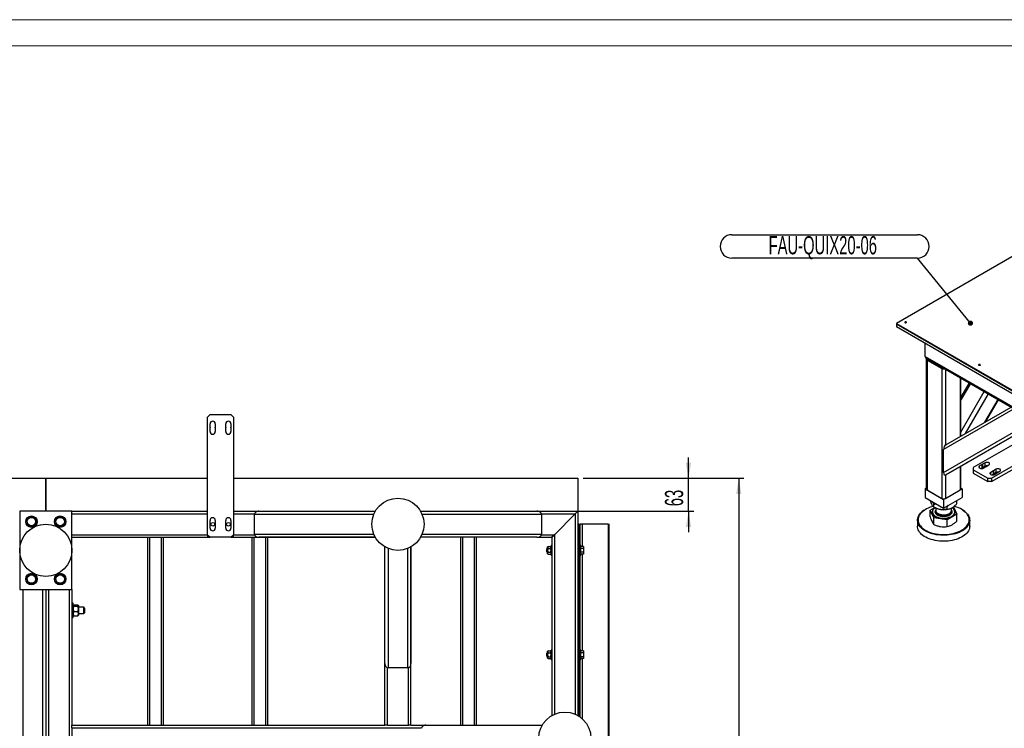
# Model space of a CAD drawing. Header units: millimetres. Extents: x 0 to 841, y 0 to 594.
# Tile 16 of 35: x 282 to 471, y 458 to 594. Entities that reach past the tile are written whole.
import ezdxf

# ---------------------------------------------------------------- set-up
doc = ezdxf.new("R2010")
doc.units = ezdxf.units.MM
doc.layers.add('COTES', color=1, linetype='Continuous')
doc.layers.add('NOTES', color=6, linetype='Continuous')
doc.layers.add('TRAIT-FORT', color=4, linetype='Continuous', lineweight=25)
doc.styles.add('SLDTEXTSTYLE5', font='TXT', dxfattribs={"width": 0.605})
doc.dimstyles.new('SLDDIMSTYLE0', dxfattribs={"dimtxt": 3.5, "dimasz": 3, "dimexe": 0, "dimexo": 0.0625, "dimgap": 0.875, "dimtad": 1, "dimlfac": 10, "dimrnd": 1e-09, "dimzin": 12, "dimdsep": 46, "dimtxsty": 'SLDTEXTSTYLE5', "dimsah": 1, "dimcen": 0.09, "dimadec": 0, "dimazin": 3, "dimtfac": 1, "dimtofl": 0, "dimtmove": 0, "dimatfit": 3, "dimfxl": 0, "dimfrac": 2, "dimtolj": 1, "dimtzin": 12, "dimarcsym": 0})
doc.dimstyles.new('SLDDIMSTYLE2', dxfattribs={"dimtxt": 0.18, "dimasz": 1, "dimexe": 0, "dimexo": 0.0625, "dimgap": 0, "dimtad": 0, "dimtih": 1, "dimtoh": 1, "dimdec": 0, "dimrnd": 1e-09, "dimzin": 0, "dimdsep": 46, "dimtxsty": 'Standard', "dimblk1": 'DOT', "dimblk2": 'DOT', "dimsah": 1, "dimcen": 0.09, "dimadec": 0, "dimazin": 0, "dimtfac": 1, "dimtdec": 0, "dimtofl": 0, "dimtmove": 0, "dimatfit": 3, "dimldrblk": 'DOT', "dimfxl": 0, "dimfrac": 2, "dimtolj": 1, "dimtzin": 0, "dimarcsym": 0})
doc.dimstyles.new('SLDDIMSTYLE4', dxfattribs={"dimtxt": 3.5, "dimasz": 3, "dimexe": 0, "dimexo": 0.0625, "dimgap": 0.875, "dimtad": 1, "dimdec": 0, "dimlfac": 10, "dimrnd": 1e-09, "dimzin": 12, "dimdsep": 46, "dimtxsty": 'SLDTEXTSTYLE5', "dimsah": 1, "dimcen": 0.09, "dimadec": 0, "dimazin": 3, "dimtfac": 1, "dimtmove": 0, "dimatfit": 0, "dimfxl": 0, "dimfrac": 2, "dimtolj": 1, "dimtzin": 12, "dimarcsym": 0})

# ---------------------------------------------------------------- blocks, each defined once
blk = doc.blocks.new('SW_NOTE_2')
at = {"layer": 'NOTES', "color": 0}
for p, q in [((-35.56, 4.5), (0, 4.5)), ((0, 0), (-35.56, 0))]:
    blk.add_line(p, q, dxfattribs=at)
for centre, start, end in [((-35.56, 2.25), 90, 270), ((0, 2.25), 270, 90)]:
    blk.add_arc(centre, 2.25, start, end, dxfattribs=at)
at = {"layer": 'NOTES', "color": 0, "insert": (-18.13, 4.23), "char_height": 3.5, "attachment_point": 2, "style": 'SLDTEXTSTYLE5'}
blk.add_mtext('FAU-QUIX20-06', dxfattribs=at)
blk = doc.blocks.new('_Dot')
at = {"color": 0, "linetype": 'ByBlock', "lineweight": -2}
blk.add_line((-0.5, 0), (-1, 0), dxfattribs=at)
at = {"color": 0, "linetype": 'ByBlock', "const_width": 0.5}
blk.add_lwpolyline([(-0.25, 0, 1), (0.25, 0, 1)], format="xyb", close=True, dxfattribs=at)
blk = doc.blocks.new('_D_15')
at = {"layer": 'COTES', "color": 1}
for p, q in [((410.35, 506.12), (410.35, 510.12)), ((390.16, 506.12), (411.35, 506.12)), ((410.35, 499.81), (410.35, 506.12)), ((382.31, 499.81), (411.35, 499.81)), ((410.35, 499.81), (410.35, 495.81))]:
    blk.add_line(p, q, dxfattribs=at)
for points in [[(410.35, 506.12), (410.85, 509.12), (409.85, 509.12)], [(410.35, 499.81), (409.85, 496.81), (410.85, 496.81)]]:
    blk.add_solid(points, dxfattribs=at)
at = {"layer": 'COTES', "color": 1, "insert": (405.83, 500.77), "char_height": 3.5, "attachment_point": 1, "rotation": 90, "style": 'SLDTEXTSTYLE5'}
blk.add_mtext('63', dxfattribs=at)
blk = doc.blocks.new('_D_16')
at = {"layer": 'COTES', "color": 1}
for p, q in [((390.16, 506.12), (420.99, 506.12)), ((419.99, 506.12), (419.99, 388.82)), ((391.66, 388.82), (420.99, 388.82))]:
    blk.add_line(p, q, dxfattribs=at)
for points in [[(419.99, 506.12), (419.49, 503.12), (420.49, 503.12)], [(419.99, 388.82), (420.49, 391.82), (419.49, 391.82)]]:
    blk.add_solid(points, dxfattribs=at)
at = {"layer": 'COTES', "color": 1, "char_height": 3.5, "attachment_point": 1, "rotation": 90, "style": 'SLDTEXTSTYLE5'}
for s, insert in [('TOLES', (415.47, 446.48)), ('1173', (415.47, 435.52))]:
    blk.add_mtext(s, dxfattribs=dict(at, insert=insert))

msp = doc.modelspace()

# ---------------------------------------------------------------- linework, layer by layer
at = {"color": 7, "linetype": 'Continuous', "lineweight": 18}
for p, q in [((841, 594), (0, 594)), ((836, 589), (5, 589))]:
    msp.add_line(p, q, dxfattribs=at)
at = {"layer": 'TRAIT-FORT', "color": 4, "linetype": 'Continuous', "lineweight": 25}
for p, q in [((495.816, 562.1455), (450.2076, 535.8163)), ((450.2076, 535.8163), (513.8472, 499.0779)), ((450.2076, 535.8163), (450.2076, 535.6938)), ((450.2076, 535.6938), (532.2319, 488.3422)), ((450.2076, 535.6938), (450.2076, 535.2039)), ((450.2076, 535.6938), (513.8472, 498.9555)), ((450.2076, 535.2039), (532.2319, 487.8523)), ((455.723, 529.4878), (455.723, 532.0199)), ((455.723, 529.4878), (623.3073, 432.7434)), ((455.9231, 528.9938), (455.9231, 504.0893)), ((455.9716, 529.1413), (623.3073, 432.5405)), ((456.0695, 528.7897), (458.8978, 527.1569)), ((456.0695, 528.7897), (456.0695, 503.8852)), ((456.2816, 528.9624), (456.2816, 528.9121)), ((456.2816, 528.9121), (459.1099, 527.2794)), ((458.8978, 527.1569), (458.8978, 502.2525)), ((459.1099, 527.3296), (459.1099, 527.2794)), ((459.6049, 527.0439), (459.6049, 512.5055)), ((462.4332, 525.4111), (462.4332, 514.1505)), ((462.5796, 514.2351), (462.5796, 525.3266)), ((464.1556, 524.4168), (462.5796, 521.6872)), ((464.3752, 524.29), (462.5796, 521.18)), ((462.5796, 514.9911), (467.0551, 522.7429)), ((467.7794, 522.3248), (463.3735, 514.6935)), ((467.1741, 516.8883), (469.6796, 521.2279)), ((467.3648, 516.9984), (469.7749, 521.1728)), ((472.5361, 519.2919), (459.2584, 511.6244)), ((459.6827, 512.5621), (472.1847, 519.7817)), ((318.6578, 518.3183), (318.1578, 517.8183)), ((318.1578, 495.3183), (318.1578, 517.8183)), ((318.6578, 518.3183), (322.6578, 518.3183)), ((323.1578, 517.8183), (322.6578, 518.3183)), ((323.1578, 517.8183), (323.1578, 495.3183)), ((318.6583, 515.8407), (318.6583, 516.5683)), ((318.6583, 515.0683), (318.6583, 515.7959)), ((319.6573, 516.5683), (319.6573, 515.8407)), ((319.6573, 515.7959), (319.6573, 515.0683)), ((321.6583, 515.8407), (321.6583, 516.5683)), ((321.6583, 515.0683), (321.6583, 515.7959)), ((322.6573, 516.5683), (322.6573, 515.8407)), ((322.6573, 515.7959), (322.6573, 515.0683)), ((459.2584, 507.2363), (476.3361, 517.0982)), ((477.1847, 516.8953), (459.6827, 506.7883)), ((462.3626, 508.3354), (477.1851, 516.895)), ((477.6433, 515.527), (464.9154, 508.1793)), ((468.4509, 506.1383), (482.1346, 514.0377)), ((468.4509, 505.4851), (482.7004, 513.7111)), ((459.2584, 507.2363), (459.2584, 511.6244)), ((459.6827, 506.7883), (462.3626, 508.3354)), ((462.4332, 508.3762), (462.4332, 503.8852)), ((462.5796, 504.0893), (462.5796, 508.4607)), ((464.9154, 508.1793), (464.9154, 507.7711)), ((464.9154, 507.7711), (467.7438, 506.1383)), ((464.9154, 507.7711), (464.9154, 507.1179)), ((466.6677, 508.7823), (466.1532, 508.4853)), ((466.1532, 508.0775), (466.1532, 508.4853)), ((466.6677, 508.1291), (466.4369, 507.9958)), ((466.6677, 508.1291), (466.6677, 508.7823)), ((467.2139, 509.0976), (466.6993, 508.8006)), ((466.6993, 508.8006), (466.6993, 508.1473)), ((467.2139, 508.4444), (466.6993, 508.1473)), ((466.8596, 508.0775), (467.3741, 508.3745)), ((467.2139, 508.4444), (467.2139, 509.0976)), ((467.4057, 508.3928), (467.9203, 508.6898)), ((469.3352, 507.873), (468.8207, 507.5759)), ((469.3352, 507.2197), (469.3352, 507.873)), ((228.6579, 506.1183), (287.1578, 506.1183)), ((287.1578, 506.1183), (287.1578, 499.8183)), ((287.1578, 506.1183), (287.1579, 506.1183)), ((287.1579, 506.1183), (318.1578, 506.1183)), ((287.1579, 499.8183), (287.1579, 506.1183)), ((323.1578, 506.1183), (389.1578, 506.1183)), ((389.1578, 506.1183), (389.1578, 499.8183)), ((459.6049, 506.7552), (459.6049, 502.2525)), ((464.9154, 507.1179), (467.7438, 505.4851)), ((467.7438, 506.1383), (468.4509, 506.1383)), ((467.7438, 505.4851), (467.7438, 506.1383)), ((468.789, 507.5577), (468.2745, 507.2607)), ((468.2745, 506.8529), (468.2745, 507.2607)), ((468.4509, 506.1383), (468.4509, 505.4851)), ((468.789, 506.9045), (468.5582, 506.7712)), ((468.789, 506.9045), (468.789, 507.5577)), ((468.8207, 507.5759), (468.8207, 506.9227)), ((469.3352, 507.2197), (468.8207, 506.9227)), ((468.9809, 506.8529), (469.4954, 507.1499)), ((469.5271, 507.1681), (470.0416, 507.4652)), ((455.9231, 504.2089), (455.7158, 504.0893)), ((455.7158, 504.0893), (455.7158, 502.4562)), ((455.7158, 504.0893), (459.2513, 502.0483)), ((459.2513, 502.0483), (462.7869, 504.0893)), ((462.7869, 504.0893), (462.5796, 504.2089)), ((462.7869, 504.0893), (462.7869, 502.4562)), ((468.4509, 505.4851), (467.7438, 505.4851)), ((455.7158, 502.4562), (459.2513, 500.4152)), ((456.0695, 503.8852), (458.8978, 502.2525)), ((459.2513, 500.4152), (462.7869, 502.4562)), ((459.2513, 502.0483), (459.2513, 500.4152)), ((459.6049, 502.2525), (462.4332, 503.8852)), ((455.786, 500.1692), (455.7152, 500.1284)), ((456.686, 500.0278), (457.5404, 500.521)), ((457.3733, 500.6175), (457.6247, 500.4723)), ((457.3734, 500.6175), (457.3734, 501.0816)), ((457.7513, 500.4045), (457.7513, 499.9821)), ((459.9387, 500.6847), (459.8211, 500.7441)), ((459.9387, 500.6847), (460.2051, 500.9658)), ((459.9387, 500.2206), (459.9387, 500.6847)), ((460.7513, 499.9821), (460.7513, 500.4045)), ((461.1543, 500.6611), (461.8167, 499.2342)), ((461.8167, 501.7689), (461.7855, 501.8781)), ((461.8167, 501.3048), (461.8167, 501.7689)), ((462.7874, 500.1284), (462.7167, 500.1692)), ((282.1578, 499.8183), (282.1578, 484.8183)), ((292.1578, 499.8183), (282.1578, 499.8183)), ((292.1578, 492.35), (292.1578, 499.8183)), ((292.1578, 499.8183), (318.1578, 499.8183)), ((292.1578, 499.3183), (318.1578, 499.3183)), ((323.1578, 499.8183), (350.3275, 499.8183)), ((323.1578, 499.3183), (327.1722, 499.3183)), ((327.1578, 495.4185), (327.1578, 499.2085)), ((350.0287, 499.2085), (327.1578, 499.2085)), ((328.0064, 499.8085), (350.3219, 499.8085)), ((358.9879, 499.8183), (389.1578, 499.8183)), ((358.9937, 499.8083), (381.3091, 499.8083)), ((382.1576, 499.2083), (359.2868, 499.2083)), ((382.1433, 499.3183), (388.6578, 499.3183)), ((382.1576, 499.2083), (382.1576, 495.4183)), ((384.6578, 495.3183), (388.6578, 499.3183)), ((388.6578, 499.3183), (389.1578, 499.8183)), ((389.1578, 499.8183), (388.6578, 499.3183)), ((388.6578, 499.3183), (388.6578, 460.901)), ((389.1578, 499.8183), (389.1578, 497.3183)), ((457.3734, 498.5469), (456.686, 500.0278)), ((456.686, 498.7339), (456.686, 500.0278)), ((457.1163, 499.6963), (457.1163, 499.6881)), ((459.9387, 498.1501), (457.3734, 498.5469)), ((457.3734, 497.253), (457.3734, 498.5469)), ((457.7059, 499.9354), (457.7513, 500.0066)), ((457.7513, 499.8274), (457.7513, 499.778)), ((461.8167, 499.2342), (459.9387, 498.1501)), ((460.7499, 499.7402), (460.7513, 499.778)), ((460.7513, 499.778), (460.7513, 499.8274)), ((461.3863, 499.6881), (461.3863, 499.6963)), ((461.8167, 497.9403), (461.8167, 499.2342)), ((318.6583, 497.3407), (318.6583, 498.0683)), ((318.6583, 496.5683), (318.6583, 497.2959)), ((319.6573, 498.0683), (319.6573, 497.3407)), ((319.6573, 497.2959), (319.6573, 496.5683)), ((321.6583, 497.3407), (321.6583, 498.0683)), ((321.6583, 496.5683), (321.6583, 497.2959)), ((322.6573, 498.0683), (322.6573, 497.3407)), ((322.6573, 497.2959), (322.6573, 496.5683)), ((389.3578, 497.3183), (389.1578, 497.3183)), ((389.1578, 497.3183), (389.1578, 460.6486)), ((389.3578, 497.3183), (389.5578, 497.3183)), ((389.3578, 497.3183), (389.3578, 460.5268)), ((389.5578, 460.3916), (389.5578, 497.3183)), ((389.9578, 497.3183), (389.5578, 497.3183)), ((394.9578, 497.3183), (389.9578, 497.3183)), ((389.9578, 497.3183), (389.9578, 493.0689)), ((394.9578, 497.3183), (394.9578, 427.3183)), ((394.9578, 497.3183), (395.1578, 497.3183)), ((395.1578, 427.3183), (395.1578, 497.3183)), ((454.2513, 498.0877), (454.2513, 496.9446)), ((459.9387, 496.8562), (459.9387, 498.1501)), ((464.2513, 496.9446), (464.2513, 498.0877)), ((292.1578, 495.3183), (318.1578, 495.3183)), ((292.1578, 494.8183), (318.1578, 494.8183)), ((306.6578, 494.8183), (306.6578, 458.8183)), ((307.0578, 494.8183), (307.0578, 458.8183)), ((309.2578, 494.8183), (309.2578, 458.8183)), ((309.6578, 494.8183), (309.6578, 458.8183)), ((318.1578, 495.3183), (318.6578, 494.8183)), ((318.1578, 495.3183), (318.1578, 494.8183)), ((318.1578, 494.8183), (318.6578, 494.8183)), ((322.6578, 494.8183), (318.6578, 494.8183)), ((322.6578, 494.8183), (323.1578, 495.3183)), ((322.6578, 494.8183), (323.1578, 494.8183)), ((323.1578, 494.8183), (323.1578, 495.3183)), ((323.1578, 495.3183), (327.1697, 495.3183)), ((323.1578, 494.8183), (350.3277, 494.8183)), ((326.6578, 494.8183), (326.6578, 458.8183)), ((327.0578, 494.8183), (327.0578, 458.8183)), ((327.1578, 495.4185), (350.0328, 495.4185)), ((350.3275, 494.8185), (328.0064, 494.8185)), ((329.2578, 494.8183), (329.2578, 458.8183)), ((329.6578, 494.8183), (329.6578, 458.8183)), ((381.3091, 494.8183), (358.9878, 494.8183)), ((359.2826, 495.4183), (382.1576, 495.4183)), ((366.6578, 494.8183), (366.6578, 458.8183)), ((367.0578, 494.8183), (367.0578, 458.8183)), ((369.2578, 494.8183), (369.2578, 458.8183)), ((369.6578, 494.8183), (369.6578, 458.8183)), ((381.3091, 494.8183), (384.1578, 494.8183)), ((382.1458, 495.3183), (384.6578, 495.3183)), ((384.1578, 494.8183), (384.6578, 495.3183)), ((384.6578, 495.3183), (384.1578, 494.8183)), ((384.1578, 494.8183), (384.1578, 460.6485)), ((384.6578, 495.3183), (384.6578, 460.9009)), ((352.1578, 470.667), (352.1578, 492.9882)), ((352.7578, 492.6934), (352.7578, 469.8185)), ((356.5478, 469.8185), (356.5478, 492.6894)), ((357.1478, 492.9826), (357.1478, 470.667)), ((357.1578, 458.8183), (357.1578, 492.9883)), ((383.3078, 492.7183), (383.2078, 492.6183)), ((383.2078, 492.0183), (383.2078, 492.6183)), ((383.3578, 492.7183), (383.3078, 492.7183)), ((383.3078, 492.7183), (383.3078, 491.9183)), ((383.4584, 493.0689), (383.3578, 492.9683)), ((383.3578, 492.8812), (383.3578, 492.9683)), ((383.3578, 492.3183), (383.3578, 492.8812)), ((383.4584, 493.0689), (383.9073, 493.0689)), ((383.4584, 492.6936), (383.9073, 492.6936)), ((384.0078, 492.9683), (383.9073, 493.0689)), ((384.1578, 493.2183), (384.0078, 493.2183)), ((384.0078, 491.4183), (384.0078, 493.2183)), ((389.7078, 493.2183), (389.5578, 493.2183)), ((389.7078, 491.4183), (389.7078, 493.2183)), ((390.2078, 493.0689), (389.7078, 493.0689)), ((390.2078, 492.6936), (389.7078, 492.6936)), ((390.2078, 493.0689), (390.2078, 492.6936)), ((390.2078, 492.6936), (390.2078, 491.943)), ((292.1578, 484.8183), (292.1578, 492.2868)), ((383.2078, 492.0183), (383.3078, 491.9183)), ((383.3078, 491.9183), (383.3578, 491.9183)), ((383.3578, 491.7554), (383.3578, 492.3183)), ((383.3578, 491.6683), (383.3578, 491.7554)), ((383.3578, 491.6683), (383.4584, 491.5677)), ((383.4584, 491.943), (383.9073, 491.943)), ((383.4584, 491.5677), (383.9073, 491.5677)), ((383.9073, 491.5677), (384.0078, 491.6683)), ((384.0078, 491.4183), (384.1578, 491.4183)), ((389.5578, 491.4183), (389.7078, 491.4183)), ((390.2078, 491.943), (389.7078, 491.943)), ((390.2078, 491.5677), (389.7078, 491.5677)), ((389.9578, 491.5677), (389.9578, 473.0689)), ((390.2078, 491.943), (390.2078, 491.5677)), ((282.1578, 484.8183), (292.1578, 484.8183)), ((282.7578, 484.8183), (282.7578, 406.8183)), ((286.5578, 484.8183), (286.5578, 406.8183)), ((287.1578, 484.8183), (287.1578, 406.8183)), ((287.6578, 484.8183), (287.6578, 406.8183)), ((291.6578, 484.8183), (291.6578, 406.8183)), ((292.1578, 484.8183), (292.1578, 458.8183)), ((292.4078, 482.1683), (292.1578, 482.1683)), ((292.4078, 479.4683), (292.4078, 482.1683)), ((292.4314, 481.7919), (292.4078, 481.7683)), ((292.5548, 481.8578), (293.2609, 481.8578)), ((292.5548, 481.6416), (293.2609, 481.6416)), ((293.4078, 481.7683), (293.385, 481.7912)), ((293.4078, 481.7683), (293.4078, 481.7497)), ((293.4078, 481.7497), (293.4078, 481.1219)), ((294.4578, 481.4183), (293.4078, 481.4183)), ((294.6078, 481.2683), (294.4578, 481.4183)), ((294.4578, 480.2183), (294.4578, 481.4183)), ((294.6078, 481.2683), (294.6078, 480.3683)), ((292.1578, 479.4683), (292.4078, 479.4683)), ((292.4078, 479.8683), (292.4314, 479.8447)), ((292.5548, 480.6021), (293.2609, 480.6021)), ((292.5548, 479.7788), (293.2609, 479.7788)), ((293.385, 479.8454), (293.4078, 479.8683)), ((293.4078, 481.1219), (293.4078, 480.1905)), ((293.4078, 480.2183), (294.4578, 480.2183)), ((293.4078, 480.1905), (293.4078, 479.8683)), ((294.4578, 480.2183), (294.6078, 480.3683)), ((383.3078, 472.7183), (383.2078, 472.6183)), ((383.2078, 472.0183), (383.2078, 472.6183)), ((383.2078, 472.0183), (383.3078, 471.9183)), ((383.3578, 472.7183), (383.3078, 472.7183)), ((383.3078, 472.7183), (383.3078, 471.9183)), ((383.3078, 471.9183), (383.3578, 471.9183)), ((383.4584, 473.0689), (383.3578, 472.9683)), ((383.3578, 472.8812), (383.3578, 472.9683)), ((383.3578, 472.3183), (383.3578, 472.8812)), ((383.3578, 471.7554), (383.3578, 472.3183)), ((383.4584, 473.0689), (383.9073, 473.0689)), ((383.4584, 472.6936), (383.9073, 472.6936)), ((383.4584, 471.943), (383.9073, 471.943)), ((384.0078, 472.9683), (383.9073, 473.0689)), ((384.1578, 473.2183), (384.0078, 473.2183)), ((384.0078, 471.4183), (384.0078, 473.2183)), ((389.7078, 473.2183), (389.5578, 473.2183)), ((389.7078, 471.4183), (389.7078, 473.2183)), ((390.2078, 473.0689), (389.7078, 473.0689)), ((390.2078, 472.6936), (389.7078, 472.6936)), ((390.2078, 471.943), (389.7078, 471.943)), ((390.2078, 473.0689), (390.2078, 472.6936)), ((390.2078, 472.6936), (390.2078, 471.943)), ((390.2078, 471.943), (390.2078, 471.5677)), ((352.1578, 458.8183), (352.1578, 470.667)), ((383.3578, 471.6683), (383.3578, 471.7554)), ((383.3578, 471.6683), (383.4584, 471.5677)), ((383.4584, 471.5677), (383.9073, 471.5677)), ((383.9073, 471.5677), (384.0078, 471.6683)), ((384.0078, 471.4183), (384.1578, 471.4183)), ((389.5578, 471.4183), (389.7078, 471.4183)), ((390.2078, 471.5677), (389.7078, 471.5677)), ((389.9578, 471.5677), (389.9578, 460.0748)), ((352.6578, 458.8183), (352.6578, 469.8304)), ((356.5478, 469.8185), (352.7578, 469.8185)), ((356.6578, 458.8183), (356.6578, 469.8329)), ((292.1578, 458.8183), (352.1578, 458.8183)), ((292.1578, 458.3183), (292.1578, 458.8183)), ((352.6578, 458.8183), (352.1578, 458.8183)), ((352.6578, 458.8183), (356.6578, 458.8183)), ((357.1578, 458.8183), (356.6578, 458.8183)), ((357.1578, 458.8183), (360.0066, 458.8183)), ((360.0066, 458.8183), (382.3277, 458.8183)), ((292.1578, 458.3183), (292.1578, 454.3183)), ((292.1578, 458.3183), (359.1699, 458.3183))]:
    msp.add_line(p, q, dxfattribs=at)
at = {"layer": 'TRAIT-FORT', "color": 4, "linetype": 'Continuous', "lineweight": 25, "flags": 128}
for points in [[(451.8622, 535.9551), (451.9141, 535.9351), (451.9754, 535.928), (452.0366, 535.9351), (452.0885, 535.9551), (452.1232, 535.9851), (452.1354, 536.0204), (452.1232, 536.0558), (452.0885, 536.0857), (452.0366, 536.1057), (451.9754, 536.1128), (451.9141, 536.1057), (451.8622, 536.0857), (451.8275, 536.0558), (451.8154, 536.0204), (451.8275, 535.9851), (451.8622, 535.9551)], [(451.8154, 535.8979), (451.8275, 535.9333), (451.8622, 535.9632), (451.9141, 535.9833), (451.9754, 535.9903), (452.0366, 535.9833), (452.0885, 535.9632)], [(452.0885, 535.9632), (452.1232, 535.9333), (452.1354, 535.8979)], [(455.9854, 529.1334), (455.9611, 529.1042), (455.9327, 529.0501), (455.9231, 528.9938), (455.9327, 528.9375), (455.9611, 528.8833), (456.0073, 528.8334), (456.0695, 528.7897)], [(466.0044, 527.791), (466.0563, 527.771), (466.1175, 527.764), (466.1787, 527.771), (466.2306, 527.791), (466.2653, 527.821), (466.2775, 527.8563), (466.2653, 527.8917), (466.2306, 527.9216), (466.1787, 527.9417), (466.1175, 527.9487), (466.0563, 527.9417), (466.0044, 527.9216), (465.9697, 527.8917), (465.9575, 527.8563), (465.9697, 527.821), (466.0044, 527.791)], [(465.9575, 527.7338), (465.9697, 527.7692), (466.0044, 527.7992), (466.0563, 527.8192), (466.1175, 527.8262), (466.1787, 527.8192), (466.2306, 527.7992)], [(466.2306, 527.7992), (466.2653, 527.7692), (466.2775, 527.7338)], [(466.1532, 508.4853), (466.068, 508.4196), (466.0183, 508.3427), (466.0082, 508.2608), (466.0384, 508.1806), (466.1065, 508.1086), (466.2071, 508.0505), (466.3318, 508.0112), (466.4708, 507.9938), (466.6126, 507.9996), (466.7458, 508.0283), (466.8596, 508.0775)], [(467.9203, 508.6898), (468.0055, 508.7555), (468.0551, 508.8324), (468.0653, 508.9143), (468.0351, 508.9945), (467.9669, 509.0665), (467.8664, 509.1245), (467.7416, 509.1639), (467.6027, 509.1813), (467.4609, 509.1755), (467.3277, 509.1468), (467.2139, 509.0976)], [(470.0416, 507.4652), (470.1268, 507.5309), (470.1765, 507.6078), (470.1866, 507.6896), (470.1564, 507.7698), (470.0882, 507.8419), (469.9877, 507.8999), (469.8629, 507.9392), (469.724, 507.9567), (469.5822, 507.9508), (469.449, 507.9222), (469.3352, 507.873)], [(468.2745, 507.2607), (468.1893, 507.195), (468.1396, 507.1181), (468.1295, 507.0362), (468.1597, 506.956), (468.2278, 506.884), (468.3284, 506.8259), (468.4532, 506.7866), (468.5921, 506.7691), (468.7339, 506.775), (468.8671, 506.8037), (468.9809, 506.8529)], [(457.2286, 500.7458), (457.0144, 500.6861), (456.6527, 500.5675), (456.3098, 500.4317), (455.9881, 500.2795), (455.6898, 500.1122), (455.4173, 499.9308), (455.1723, 499.7367), (454.9568, 499.5314), (454.7721, 499.3162), (454.6198, 499.0928), (454.5008, 498.8627), (454.4161, 498.6277), (454.3662, 498.3893), (454.3515, 498.1493), (454.3721, 497.9095), (454.4278, 497.6716), (454.5183, 497.4372), (454.6429, 497.2081), (454.8007, 496.986), (454.9906, 496.7724), (455.2112, 496.5688), (455.4609, 496.3768), (455.7379, 496.1977), (456.0402, 496.0328), (456.3656, 495.8832), (456.7119, 495.7502), (457.0764, 495.6346), (457.4566, 495.5372), (457.8497, 495.4589), (458.253, 495.4), (458.6634, 495.3611)], [(457.6099, 500.4809), (457.4496, 500.3648), (457.3019, 500.2258), (457.1861, 500.077), (457.1043, 499.9209), (457.0577, 499.76), (457.0471, 499.597), (457.0728, 499.4345), (457.1342, 499.2753), (457.2303, 499.1219), (457.3597, 498.9769), (457.5201, 498.8427), (457.7089, 498.7213), (457.9231, 498.6149), (458.1591, 498.5252), (458.413, 498.4537), (458.6806, 498.4014)], [(457.6071, 500.4825), (457.5893, 500.4699), (457.4315, 500.3408), (457.3037, 500.2012), (457.2079, 500.0533), (457.1456, 499.8995), (457.1178, 499.7424), (457.1251, 499.5845), (457.1674, 499.4285), (457.2438, 499.2768), (457.3532, 499.1321), (457.4938, 498.9966), (457.6632, 498.8726), (457.8587, 498.7621), (458.0771, 498.667), (458.3147, 498.5887), (458.5678, 498.5287), (458.832, 498.4878), (459.1032, 498.4668), (459.3767, 498.4659), (459.6483, 498.4853), (459.9133, 498.5245), (460.1674, 498.583), (460.4065, 498.6598), (460.6266, 498.7536), (460.8241, 498.8628), (460.9959, 498.9858), (461.1389, 499.1204), (461.251, 499.2645), (461.3302, 499.4156), (461.3753, 499.5714), (461.3856, 499.7292), (461.3608, 499.8865), (461.3013, 500.0407), (461.2082, 500.1892), (461.083, 500.3296), (460.9276, 500.4596), (460.8949, 500.483)], [(458.6634, 495.3611), (459.0781, 495.3424), (459.494, 495.3441), (459.9081, 495.3662), (460.3176, 495.4084), (460.7193, 495.4706), (461.1105, 495.5522), (461.4883, 495.6526), (461.8499, 495.7712), (462.1929, 495.9071), (462.5146, 496.0592), (462.8129, 496.2266), (463.0854, 496.408), (463.3304, 496.602), (463.5459, 496.8073), (463.7305, 497.0225), (463.8829, 497.2459), (464.0019, 497.476), (464.0866, 497.7111), (464.1365, 497.9494), (464.1512, 498.1894), (464.1306, 498.4292), (464.0749, 498.6672), (463.9844, 498.9015), (463.8598, 499.1306), (463.702, 499.3527), (463.5121, 499.5664), (463.2915, 499.7699), (463.0418, 499.962), (462.7648, 500.1411), (462.4625, 500.306), (462.1371, 500.4555), (461.7908, 500.5885), (461.4263, 500.7042), (461.259, 500.7498)], [(458.6806, 498.4014), (458.9577, 498.3694), (459.2396, 498.3581), (459.5216, 498.3677), (459.7992, 498.398), (460.0679, 498.4486), (460.3231, 498.5185), (460.5607, 498.6068), (460.7768, 498.7119), (460.9679, 498.832), (461.1308, 498.9653), (461.2628, 499.1095), (461.3618, 499.2623), (461.4262, 499.4211), (461.4548, 499.5834), (461.4473, 499.7464), (461.4036, 499.9076), (461.3247, 500.0642), (461.2117, 500.2137), (461.0665, 500.3536), (460.8922, 500.4813)], [(458.6514, 495.2221), (458.2381, 495.2612), (457.832, 495.32), (457.4358, 495.3983), (457.0523, 495.4954), (456.6843, 495.6107), (456.3342, 495.7434), (456.0047, 495.8926), (455.6979, 496.0571), (455.416, 496.2359), (455.161, 496.4276), (454.9347, 496.6311), (454.7387, 496.8447), (454.5744, 497.067), (454.4428, 497.2965), (454.345, 497.5316), (454.2816, 497.7705), (454.2531, 498.0117), (454.2596, 498.2534), (454.3011, 498.494), (454.3774, 498.7317), (454.4878, 498.9649), (454.6317, 499.1919), (454.8079, 499.4112), (455.0153, 499.6212), (455.2525, 499.8204), (455.5177, 500.0075), (455.7152, 500.1284)], [(457.1163, 499.6881), (457.1251, 499.5763), (457.1674, 499.4203), (457.2438, 499.2687), (457.3532, 499.1239), (457.4938, 498.9884), (457.6632, 498.8644), (457.8587, 498.7539), (458.0771, 498.6588), (458.3147, 498.5806), (458.5678, 498.5205), (458.832, 498.4796), (459.1032, 498.4586), (459.3767, 498.4578), (459.6483, 498.4771), (459.9133, 498.5164), (460.1674, 498.5748), (460.4065, 498.6516), (460.6266, 498.7454), (460.8241, 498.8547), (460.9959, 498.9776), (461.1389, 499.1122), (461.251, 499.2563), (461.3302, 499.4075), (461.3753, 499.5632), (461.3863, 499.6881)], [(457.7513, 499.9821), (457.7514, 499.9766), (457.7704, 499.8444), (457.8242, 499.7156), (457.9114, 499.5929), (458.03, 499.4794), (458.1772, 499.3777), (458.3496, 499.2901), (458.5432, 499.2187), (458.7533, 499.1653), (458.9752, 499.131), (459.2035, 499.1166), (459.4329, 499.1225), (459.658, 499.1486), (459.8737, 499.1942), (460.0747, 499.2583), (460.2565, 499.3393), (460.4146, 499.4354), (460.5456, 499.5443), (460.6461, 499.6635), (460.714, 499.7902), (460.7476, 499.9213), (460.7513, 499.9821)], [(457.7513, 499.8274), (457.7528, 499.7887), (457.7806, 499.6571), (457.8429, 499.5295), (457.9382, 499.4089), (458.0642, 499.2981), (458.2181, 499.1997), (458.3962, 499.116), (458.5944, 499.049), (458.8079, 499.0002), (459.0318, 498.9708), (459.2609, 498.9615), (459.4898, 498.9725), (459.713, 499.0035), (459.9255, 499.0539), (460.1221, 499.1223), (460.2984, 499.2073), (460.4501, 499.3069), (460.5737, 499.4186), (460.6663, 499.5399), (460.7257, 499.668), (460.7506, 499.7998), (460.7513, 499.8274)], [(457.7513, 499.7748), (457.7514, 499.7724), (457.7704, 499.6403), (457.8242, 499.5114), (457.9114, 499.3888), (458.03, 499.2753), (458.1772, 499.1735), (458.3496, 499.0859), (458.5432, 499.0146), (458.7533, 498.9611), (458.9752, 498.9268), (459.2035, 498.9125), (459.4329, 498.9184), (459.658, 498.9445), (459.8737, 498.9901), (460.0747, 499.0541), (460.2565, 499.1352), (460.4146, 499.2313), (460.5456, 499.3402), (460.6461, 499.4594), (460.714, 499.586), (460.7476, 499.7172), (460.7499, 499.7402)], [(462.7874, 500.1284), (462.949, 500.0306), (463.2177, 499.8452), (463.4585, 499.6474), (463.6698, 499.4387), (463.8502, 499.2206), (463.9982, 498.9944), (464.113, 498.762), (464.1937, 498.5247), (464.2397, 498.2845), (464.2507, 498.0428), (464.2267, 497.8015), (464.1677, 497.5621), (464.0743, 497.3265), (463.9471, 497.0962), (463.7869, 496.8728), (463.5949, 496.658), (463.3724, 496.4532), (463.121, 496.2598), (462.8425, 496.0793), (462.5388, 495.9129), (462.212, 495.7617), (461.8645, 495.6268), (461.4986, 495.5092), (461.117, 495.4097), (460.7223, 495.329), (460.3172, 495.2676), (459.9047, 495.226), (459.4876, 495.2045), (459.0689, 495.2032), (458.6514, 495.2221)], [(464.2513, 496.9446), (464.2431, 496.7788), (464.2016, 496.5383), (464.1253, 496.3006), (464.0149, 496.0674), (463.871, 495.8404), (463.6948, 495.6211), (463.4873, 495.4111), (463.2502, 495.2118), (462.985, 495.0247), (462.6937, 494.8511), (462.3781, 494.6922), (462.0407, 494.549), (461.6837, 494.4227), (461.3096, 494.314), (460.9211, 494.2238), (460.5208, 494.1527), (460.1117, 494.1012), (459.6966, 494.0696), (459.2783, 494.0582), (458.8598, 494.067), (458.4441, 494.096), (458.034, 494.145), (457.6325, 494.2136), (457.2423, 494.3014), (456.8662, 494.4077), (456.5068, 494.5318), (456.1667, 494.6729), (455.8483, 494.8298), (455.5537, 495.0016), (455.285, 495.1871), (455.0442, 495.3848), (454.8329, 495.5935), (454.6525, 495.8117), (454.5044, 496.0378), (454.3897, 496.2703), (454.309, 496.5075), (454.263, 496.7478), (454.2513, 496.9446)]]:
    msp.add_lwpolyline(points, dxfattribs=at)
at = {"layer": 'TRAIT-FORT', "color": 4, "linetype": 'Continuous', "lineweight": 25}
for centre, radius in [((354.6577, 497.3184), 5), ((284.4078, 497.8183), 1.1), ((284.4078, 497.8183), 0.8075), ((289.9078, 497.8183), 1.1), ((289.9078, 497.8183), 0.8075), ((287.1579, 492.3184), 5), ((319.1578, 497.3183), 0.35), ((322.1578, 497.3183), 0.35), ((284.4078, 486.8183), 1.1), ((284.4078, 486.8183), 0.8075), ((289.9078, 486.8183), 1.1), ((289.9078, 486.8183), 0.8075), ((386.6579, 456.3184), 5)]:
    msp.add_circle(centre, radius, dxfattribs=at)
for centre, radius, start, end in [((456.3207, 529.0017), 0.0977, 183.281374, 246.460052), ((459.2546, 527.8582), 0.7868, 243.031165, 287.644571), ((459.2478, 527.5428), 0.2973, 242.374303, 271.47726), ((319.1578, 515.8183), 0.5, 177.437441, 182.562559), ((319.1578, 516.5683), 0.4995, 0, 180), ((319.1578, 515.8183), 0.5, 357.437441, 2.562559), ((322.1578, 515.8183), 0.5, 177.437441, 182.562559), ((322.1578, 516.5683), 0.4995, 360, 180), ((322.1578, 515.8183), 0.5, 357.437441, 2.562559), ((319.1578, 515.0683), 0.4995, 180, 0), ((322.1578, 515.0683), 0.4995, 180, 0), ((466.919, 508.3836), 0.4713, 117.777821, 122.216802), ((466.919, 507.7303), 0.4713, 117.777821, 122.216802), ((467.5639, 507.767), 0.7625, 84.53612, 117.330939), ((467.1545, 508.7915), 0.4713, 297.777821, 302.216802), ((469.0403, 507.159), 0.4713, 117.777821, 122.216802), ((469.0403, 506.5057), 0.4713, 117.777821, 122.216802), ((469.6853, 506.5424), 0.7625, 84.53612, 117.330939), ((469.2758, 507.5669), 0.4713, 297.777821, 302.216802), ((456.1733, 504.1142), 0.2515, 185.694799, 245.625342), ((462.3294, 504.1142), 0.2515, 294.374658, 354.305201), ((459.2513, 502.9348), 0.7685, 242.609672, 297.390328), ((459.0408, 503.0013), 2.8984, 240.754562, 262.372815), ((459.2552, 503.6079), 3.5306, 260.228903, 297.357175), ((319.1578, 498.0683), 0.4995, 0, 180), ((322.1578, 498.0683), 0.4995, 0, 180), ((319.1578, 497.3183), 0.5, 177.437441, 182.562559), ((319.1578, 496.5683), 0.4995, 180, 0), ((319.1578, 497.3183), 0.5, 357.437441, 2.562559), ((322.1578, 497.3183), 0.5, 177.437441, 182.562559), ((322.1578, 496.5683), 0.4995, 180, 360), ((322.1578, 497.3183), 0.5, 357.437441, 2.562559)]:
    msp.add_arc(centre, radius, start, end, dxfattribs=at)
for centre, major_axis, ratio, start_param, end_param in [((456.5715, 529.4878), (0.8485, 0), 0.57738155, 3.14159265, 3.92707208), ((462.3555, 513.9101), (-0.195, 0.7279), 0.51763809, 5.08277852, 5.24915023), ((459.6827, 511.8693), (0.195, 0.7279), 0.51763809, 0.4775817, 2.04837802), ((459.6827, 507.4812), (0.195, 0.7279), 0.51763809, 2.04837802, 3.61917435), ((328.0064, 499.2085), (-0.8485, 0), 0.70710678, 4.71238898, 6.28318531), ((381.3091, 499.2083), (-0.8485, 0), 0.70710678, 3.14159265, 4.71238898), ((328.0064, 495.4185), (0.8485, 0), 0.70710678, 3.14159265, 4.71238898), ((381.3091, 495.4183), (0.8485, 0), 0.70710678, 4.71238898, 6.28318531), ((352.7578, 470.667), (0, -0.8485), 0.70710678, 4.71238898, 6.28318531), ((356.5478, 470.667), (0, 0.8485), 0.70710678, 3.14159265, 4.71238898), ((360.0066, 458.2183), (-0.8485, 0), 0.70710678, 4.71238898, 6.28318531)]:
    msp.add_ellipse(centre, major_axis=major_axis, ratio=ratio, start_param=start_param, end_param=end_param, dxfattribs=at)
for points, knots in [([(457.0297, 501.0674), (457.0237, 501.0806), (456.9755, 501.1857), (456.8842, 501.4257), (456.7986, 501.6933), (456.756, 501.8468), (456.7531, 501.8574)], [0, 0, 0, 0, 0.063430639, 0.506711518, 0.966052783, 1, 1, 1, 1]), ([(457.3734, 500.6175), (457.3331, 500.6456), (457.2591, 500.6973), (457.1432, 500.8436), (457.0679, 500.9921), (457.0297, 501.0674)], [0, 0, 0, 0, 0.3707742, 0.68118194, 1, 1, 1, 1]), ([(457.3734, 501.0816), (457.3335, 501.2303), (457.2859, 501.4076), (457.2347, 501.5596), (457.2264, 501.5842)], [0, 0, 0, 0, 0.83881551, 1, 1, 1, 1]), ([(457.919, 501.1843), (457.8377, 501.1746), (457.6507, 501.1522), (457.4736, 501.1071), (457.3734, 501.0816)], [0, 0, 0, 0, 0.43426382, 1, 1, 1, 1]), ([(458.6561, 500.1285), (458.5445, 500.1499), (458.3191, 500.1932), (457.991, 500.3086), (457.6738, 500.4502), (457.4738, 500.5615), (457.3734, 500.6175)], [0, 0, 0, 0, 0.249577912, 0.504364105, 0.751046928, 1, 1, 1, 1]), ([(459.9387, 500.2206), (459.763, 500.1795), (459.4969, 500.1172), (459.1158, 500.0925), (458.8641, 500.1002), (458.7098, 500.1212), (458.6561, 500.1285)], [0, 0, 0, 0, 0.432045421, 0.654349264, 0.87965336, 1, 1, 1, 1]), ([(459.9387, 500.2206), (460.0673, 500.2266), (460.2621, 500.2356), (460.5411, 500.313), (460.7254, 500.3881), (460.8383, 500.4504), (460.8777, 500.4722)], [0, 0, 0, 0, 0.43204542, 0.65434926, 0.87965336, 1, 1, 1, 1]), ([(460.8777, 500.4722), (460.9593, 500.5234), (461.1243, 500.6271), (461.3645, 500.8305), (461.5967, 501.057), (461.7431, 501.2219), (461.8167, 501.3048)], [0, 0, 0, 0, 0.249577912, 0.504364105, 0.751046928, 1, 1, 1, 1]), ([(461.5669, 501.752), (461.5761, 501.7536), (461.6622, 501.7694), (461.7438, 501.7691), (461.8167, 501.7689)], [0, 0, 0, 0, 0.10602886, 1, 1, 1, 1]), ([(284.2866, 498.7923), (284.2187, 498.7409), (284.0813, 498.637), (283.8778, 498.4831), (283.6832, 498.336), (283.5639, 498.2458), (283.5037, 498.2003)], [0, 0, 0, 0, 0.26460494, 0.53494775, 0.76534313, 1, 1, 1, 1]), ([(284.2866, 498.7923), (284.3651, 498.7591), (284.5237, 498.6921), (284.7588, 498.5928), (284.9835, 498.4978), (285.1212, 498.4396), (285.1907, 498.4103)], [0, 0, 0, 0, 0.26460494, 0.53494775, 0.76534313, 1, 1, 1, 1]), ([(285.1907, 498.4103), (285.2061, 498.2863), (285.2316, 498.0814), (285.2686, 497.7841), (285.2935, 497.5841), (285.3078, 497.4691), (285.3119, 497.4363)], [0, 0, 0, 0, 0.38554949, 0.63764185, 0.89654625, 1, 1, 1, 1]), ([(289.7866, 498.7923), (289.7187, 498.7409), (289.5813, 498.637), (289.3778, 498.4831), (289.1832, 498.336), (289.0639, 498.2458), (289.0037, 498.2003)], [0, 0, 0, 0, 0.26460494, 0.53494775, 0.76534313, 1, 1, 1, 1]), ([(289.7866, 498.7923), (289.8651, 498.7591), (290.0237, 498.6921), (290.2588, 498.5928), (290.4835, 498.4978), (290.6212, 498.4396), (290.6907, 498.4103)], [0, 0, 0, 0, 0.26460494, 0.53494775, 0.76534313, 1, 1, 1, 1]), ([(290.6907, 498.4103), (290.7061, 498.2863), (290.7316, 498.0814), (290.7686, 497.7841), (290.7935, 497.5841), (290.8078, 497.4691), (290.8119, 497.4363)], [0, 0, 0, 0, 0.38554949, 0.63764185, 0.89654625, 1, 1, 1, 1]), ([(456.686, 498.7339), (456.7418, 498.5668), (456.8545, 498.2294), (456.971, 497.9611), (457.0297, 497.8257)], [0, 0, 0, 0, 0.49545796, 1, 1, 1, 1]), ([(458.8372, 498.8041), (458.7443, 498.8216), (458.5529, 498.8576), (458.2879, 498.9518), (458.0491, 499.0769), (457.8559, 499.2312), (457.7211, 499.4049), (457.6527, 499.5869), (457.6439, 499.7665), (457.6856, 499.8802), (457.7059, 499.9354)], [0, 0, 0, 0, 0.11651603, 0.24001133, 0.36864081, 0.5, 0.63135919, 0.75998867, 0.88348397, 1, 1, 1, 1]), ([(460.7575, 500.0024), (460.7623, 499.9965), (460.8118, 499.934), (460.8469, 499.8047), (460.8572, 499.6267), (460.8052, 499.4558), (460.7018, 499.2935), (460.5417, 499.14), (460.324, 499.0023), (460.0571, 498.8907), (459.756, 498.8129), (459.4408, 498.7734), (459.1298, 498.7684), (458.9328, 498.7924), (458.8372, 498.8041)], [0, 0, 0, 0, 0.00985916, 0.10291594, 0.1922584, 0.27655172, 0.36084505, 0.45018751, 0.54324428, 0.63827586, 0.73330744, 0.82636422, 0.91570668, 1, 1, 1, 1]), ([(283.5037, 498.2003), (283.5192, 498.0764), (283.5447, 497.8715), (283.5817, 497.5742), (283.6065, 497.3742), (283.6209, 497.2592), (283.6249, 497.2263)], [0, 0, 0, 0, 0.38554949, 0.63764185, 0.89654625, 1, 1, 1, 1]), ([(284.529, 496.8443), (284.4506, 496.8775), (284.2919, 496.9445), (284.0569, 497.0438), (283.8322, 497.1388), (283.6944, 497.197), (283.6249, 497.2263)], [0, 0, 0, 0, 0.26460494, 0.53494775, 0.76534313, 1, 1, 1, 1]), ([(284.529, 496.8443), (284.597, 496.8957), (284.7344, 496.9996), (284.9379, 497.1535), (285.1325, 497.3006), (285.2517, 497.3908), (285.3119, 497.4363)], [0, 0, 0, 0, 0.26460494, 0.53494775, 0.76534313, 1, 1, 1, 1]), ([(289.0037, 498.2003), (289.0192, 498.0764), (289.0447, 497.8715), (289.0817, 497.5742), (289.1065, 497.3742), (289.1209, 497.2592), (289.1249, 497.2263)], [0, 0, 0, 0, 0.38554949, 0.63764185, 0.89654625, 1, 1, 1, 1]), ([(290.029, 496.8443), (289.9506, 496.8775), (289.7919, 496.9445), (289.5569, 497.0438), (289.3322, 497.1388), (289.1944, 497.197), (289.1249, 497.2263)], [0, 0, 0, 0, 0.26460494, 0.53494775, 0.76534313, 1, 1, 1, 1]), ([(290.029, 496.8443), (290.097, 496.8957), (290.2344, 496.9996), (290.4379, 497.1535), (290.6325, 497.3006), (290.7517, 497.3908), (290.8119, 497.4363)], [0, 0, 0, 0, 0.26460494, 0.53494775, 0.76534313, 1, 1, 1, 1]), ([(457.0297, 497.8257), (457.0873, 497.7101), (457.2038, 497.4763), (457.3164, 497.328), (457.3734, 497.253)], [0, 0, 0, 0, 0.494510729, 1, 1, 1, 1]), ([(457.3734, 497.253), (457.5817, 497.1739), (458.0021, 497.0142), (458.4368, 496.9296), (458.6561, 496.8869)], [0, 0, 0, 0, 0.49545796, 1, 1, 1, 1]), ([(458.6561, 496.8869), (458.871, 496.8621), (459.3056, 496.8119), (459.7261, 496.8413), (459.9387, 496.8562)], [0, 0, 0, 0, 0.49451073, 1, 1, 1, 1]), ([(459.9387, 496.8562), (460.0912, 496.8973), (460.399, 496.9804), (460.7172, 497.1466), (460.8777, 497.2305)], [0, 0, 0, 0, 0.49545796, 1, 1, 1, 1]), ([(460.8777, 497.2305), (461.035, 497.3298), (461.3532, 497.5305), (461.661, 497.8027), (461.8167, 497.9403)], [0, 0, 0, 0, 0.49451073, 1, 1, 1, 1]), ([(383.4584, 493.0689), (383.4349, 493.0432), (383.3871, 492.9909), (383.3599, 492.9261), (383.3582, 492.8891), (383.3578, 492.8812)], [0, 0, 0, 0, 0.43238347, 0.87955055, 1, 1, 1, 1]), ([(383.3578, 492.8812), (383.3636, 492.8482), (383.3752, 492.7827), (383.4308, 492.7231), (383.4584, 492.6936)], [0, 0, 0, 0, 0.5039974, 1, 1, 1, 1]), ([(383.4584, 492.6936), (383.4449, 492.6652), (383.3917, 492.5532), (383.3588, 492.4231), (383.3579, 492.3244), (383.3578, 492.3183)], [0, 0, 0, 0, 0.241767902, 0.953284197, 1, 1, 1, 1]), ([(384.0078, 492.8812), (384.002, 492.9142), (383.9905, 492.9797), (383.9349, 493.0393), (383.9073, 493.0689)], [0, 0, 0, 0, 0.5039974, 1, 1, 1, 1]), ([(383.9073, 492.6936), (383.9308, 492.7193), (383.9785, 492.7715), (384.0058, 492.8363), (384.0075, 492.8734), (384.0078, 492.8812)], [0, 0, 0, 0, 0.43238347, 0.87955055, 1, 1, 1, 1]), ([(384.0078, 492.3183), (384.0078, 492.3244), (384.0069, 492.4231), (383.974, 492.5532), (383.9208, 492.6652), (383.9073, 492.6936)], [0, 0, 0, 0, 0.0467158, 0.7582321, 1, 1, 1, 1]), ([(383.3578, 492.3183), (383.3668, 492.236), (383.381, 492.1051), (383.4375, 491.9869), (383.4584, 491.943)], [0, 0, 0, 0, 0.62900715, 1, 1, 1, 1]), ([(383.3578, 491.7554), (383.3636, 491.7884), (383.3752, 491.8539), (383.4308, 491.9135), (383.4584, 491.943)], [0, 0, 0, 0, 0.5039974, 1, 1, 1, 1]), ([(383.4584, 491.5677), (383.4349, 491.5934), (383.3871, 491.6457), (383.3599, 491.7105), (383.3582, 491.7475), (383.3578, 491.7554)], [0, 0, 0, 0, 0.43238347, 0.87955055, 1, 1, 1, 1]), ([(383.9073, 491.943), (383.9282, 491.9869), (383.9846, 492.1051), (383.9989, 492.236), (384.0078, 492.3183)], [0, 0, 0, 0, 0.37099285, 1, 1, 1, 1]), ([(383.9073, 491.943), (383.9308, 491.9173), (383.9785, 491.8651), (384.0058, 491.8003), (384.0075, 491.7632), (384.0078, 491.7554)], [0, 0, 0, 0, 0.43238347, 0.87955055, 1, 1, 1, 1]), ([(384.0078, 491.7554), (384.002, 491.7224), (383.9905, 491.6569), (383.9349, 491.5973), (383.9073, 491.5677)], [0, 0, 0, 0, 0.5039974, 1, 1, 1, 1]), ([(284.2866, 487.7923), (284.2187, 487.7409), (284.0813, 487.637), (283.8778, 487.4831), (283.6832, 487.336), (283.5639, 487.2458), (283.5037, 487.2003)], [0, 0, 0, 0, 0.26460494, 0.53494775, 0.76534313, 1, 1, 1, 1]), ([(283.5037, 487.2003), (283.5192, 487.0764), (283.5447, 486.8715), (283.5817, 486.5742), (283.6065, 486.3742), (283.6209, 486.2592), (283.6249, 486.2263)], [0, 0, 0, 0, 0.38554949, 0.63764185, 0.89654625, 1, 1, 1, 1]), ([(284.2866, 487.7923), (284.3651, 487.7591), (284.5237, 487.6921), (284.7588, 487.5928), (284.9835, 487.4978), (285.1212, 487.4396), (285.1907, 487.4103)], [0, 0, 0, 0, 0.26460494, 0.53494775, 0.76534313, 1, 1, 1, 1]), ([(285.1907, 487.4103), (285.2061, 487.2863), (285.2316, 487.0814), (285.2686, 486.7841), (285.2935, 486.5841), (285.3078, 486.4691), (285.3119, 486.4363)], [0, 0, 0, 0, 0.38554949, 0.63764185, 0.89654625, 1, 1, 1, 1]), ([(289.7866, 487.7923), (289.7187, 487.7409), (289.5813, 487.637), (289.3778, 487.4831), (289.1832, 487.336), (289.0639, 487.2458), (289.0037, 487.2003)], [0, 0, 0, 0, 0.26460494, 0.53494775, 0.76534313, 1, 1, 1, 1]), ([(289.0037, 487.2003), (289.0192, 487.0764), (289.0447, 486.8715), (289.0817, 486.5742), (289.1065, 486.3742), (289.1209, 486.2592), (289.1249, 486.2263)], [0, 0, 0, 0, 0.38554949, 0.63764185, 0.89654625, 1, 1, 1, 1]), ([(289.7866, 487.7923), (289.8651, 487.7591), (290.0237, 487.6921), (290.2588, 487.5928), (290.4835, 487.4978), (290.6212, 487.4396), (290.6907, 487.4103)], [0, 0, 0, 0, 0.26460494, 0.53494775, 0.76534313, 1, 1, 1, 1]), ([(290.6907, 487.4103), (290.7061, 487.2863), (290.7316, 487.0814), (290.7686, 486.7841), (290.7935, 486.5841), (290.8078, 486.4691), (290.8119, 486.4363)], [0, 0, 0, 0, 0.38554949, 0.63764185, 0.89654625, 1, 1, 1, 1]), ([(284.529, 485.8443), (284.4506, 485.8775), (284.2919, 485.9445), (284.0569, 486.0438), (283.8322, 486.1388), (283.6944, 486.197), (283.6249, 486.2263)], [0, 0, 0, 0, 0.26460494, 0.53494775, 0.76534313, 1, 1, 1, 1]), ([(284.529, 485.8443), (284.597, 485.8957), (284.7344, 485.9996), (284.9379, 486.1535), (285.1325, 486.3006), (285.2517, 486.3908), (285.3119, 486.4363)], [0, 0, 0, 0, 0.26460494, 0.53494775, 0.76534313, 1, 1, 1, 1]), ([(290.029, 485.8443), (289.9506, 485.8775), (289.7919, 485.9445), (289.5569, 486.0438), (289.3322, 486.1388), (289.1944, 486.197), (289.1249, 486.2263)], [0, 0, 0, 0, 0.26460494, 0.53494775, 0.76534313, 1, 1, 1, 1]), ([(290.029, 485.8443), (290.097, 485.8957), (290.2344, 485.9996), (290.4379, 486.1535), (290.6325, 486.3006), (290.7517, 486.3908), (290.8119, 486.4363)], [0, 0, 0, 0, 0.26460494, 0.53494775, 0.76534313, 1, 1, 1, 1]), ([(292.5548, 481.6416), (292.5205, 481.6564), (292.4506, 481.6865), (292.4109, 481.7238), (292.4084, 481.7451), (292.4078, 481.7497)], [0, 0, 0, 0, 0.432385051, 0.879553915, 1, 1, 1, 1]), ([(292.5548, 481.6416), (292.5205, 481.5704), (292.4506, 481.4257), (292.4109, 481.2462), (292.4084, 481.1436), (292.4078, 481.1219)], [0, 0, 0, 0, 0.432385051, 0.879553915, 1, 1, 1, 1]), ([(292.4359, 481.7873), (292.4396, 481.7936), (292.4544, 481.8184), (292.5118, 481.8409), (292.5548, 481.8578)], [0, 0, 0, 0, 0.25078439, 1, 1, 1, 1]), ([(293.2609, 481.8578), (293.2952, 481.843), (293.365, 481.8129), (293.4048, 481.7755), (293.4073, 481.7542), (293.4078, 481.7497)], [0, 0, 0, 0, 0.43238505, 0.87955391, 1, 1, 1, 1]), ([(293.4078, 481.7497), (293.3993, 481.7307), (293.3825, 481.6929), (293.3012, 481.6586), (293.2609, 481.6416)], [0, 0, 0, 0, 0.50400004, 1, 1, 1, 1]), ([(293.4078, 481.1219), (293.3993, 481.2133), (293.3825, 481.3947), (293.3012, 481.5597), (293.2609, 481.6416)], [0, 0, 0, 0, 0.50400004, 1, 1, 1, 1]), ([(292.4078, 481.1219), (292.4163, 481.0304), (292.4332, 480.849), (292.5145, 480.684), (292.5548, 480.6021)], [0, 0, 0, 0, 0.50400004, 1, 1, 1, 1]), ([(292.5548, 480.6021), (292.5354, 480.5715), (292.487, 480.4953), (292.4298, 480.3653), (292.4086, 480.2563), (292.4079, 480.1974), (292.4078, 480.1905)], [0, 0, 0, 0, 0.237039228, 0.589019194, 0.951630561, 1, 1, 1, 1]), ([(292.4078, 480.1905), (292.4112, 480.1461), (292.4179, 480.0558), (292.47, 479.9168), (292.5252, 479.8271), (292.5548, 479.7788)], [0, 0, 0, 0, 0.30999023, 0.62954591, 1, 1, 1, 1]), ([(292.4359, 479.8493), (292.4396, 479.843), (292.4544, 479.8183), (292.5118, 479.7957), (292.5548, 479.7788)], [0, 0, 0, 0, 0.250784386, 1, 1, 1, 1]), ([(293.2609, 480.6021), (293.2952, 480.6733), (293.365, 480.8181), (293.4048, 480.9975), (293.4073, 481.1001), (293.4078, 481.1219)], [0, 0, 0, 0, 0.43238505, 0.87955391, 1, 1, 1, 1]), ([(293.4078, 480.1905), (293.4077, 480.1974), (293.407, 480.2546), (293.3864, 480.3637), (293.3296, 480.4938), (293.2803, 480.5715), (293.2609, 480.6021)], [0, 0, 0, 0, 0.04836864, 0.39932986, 0.76296469, 1, 1, 1, 1]), ([(293.2609, 479.7788), (293.2905, 479.8271), (293.345, 479.9157), (293.3974, 480.0545), (293.4043, 480.1448), (293.4078, 480.1905)], [0, 0, 0, 0, 0.370457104, 0.681018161, 1, 1, 1, 1]), ([(293.2609, 479.7788), (293.2974, 479.7936), (293.3534, 479.8161), (293.3739, 479.8408), (293.3811, 479.8493)], [0, 0, 0, 0, 0.65308433, 1, 1, 1, 1]), ([(383.4584, 473.0689), (383.4349, 473.0432), (383.3871, 472.9909), (383.3599, 472.9261), (383.3582, 472.8891), (383.3578, 472.8812)], [0, 0, 0, 0, 0.43238347, 0.87955055, 1, 1, 1, 1]), ([(383.3578, 472.8812), (383.3636, 472.8482), (383.3752, 472.7827), (383.4308, 472.7231), (383.4584, 472.6936)], [0, 0, 0, 0, 0.5039974, 1, 1, 1, 1]), ([(383.4584, 472.6936), (383.4449, 472.6652), (383.3917, 472.5532), (383.3588, 472.4231), (383.3579, 472.3244), (383.3578, 472.3183)], [0, 0, 0, 0, 0.241767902, 0.953284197, 1, 1, 1, 1]), ([(383.3578, 472.3183), (383.3668, 472.236), (383.381, 472.1051), (383.4375, 471.9869), (383.4584, 471.943)], [0, 0, 0, 0, 0.62900715, 1, 1, 1, 1]), ([(383.3578, 471.7554), (383.3636, 471.7884), (383.3752, 471.8539), (383.4308, 471.9135), (383.4584, 471.943)], [0, 0, 0, 0, 0.5039974, 1, 1, 1, 1]), ([(384.0078, 472.8812), (384.002, 472.9142), (383.9905, 472.9797), (383.9349, 473.0393), (383.9073, 473.0689)], [0, 0, 0, 0, 0.5039974, 1, 1, 1, 1]), ([(383.9073, 472.6936), (383.9308, 472.7193), (383.9785, 472.7715), (384.0058, 472.8363), (384.0075, 472.8734), (384.0078, 472.8812)], [0, 0, 0, 0, 0.43238347, 0.87955055, 1, 1, 1, 1]), ([(384.0078, 472.3183), (384.0078, 472.3244), (384.0069, 472.4231), (383.974, 472.5532), (383.9208, 472.6652), (383.9073, 472.6936)], [0, 0, 0, 0, 0.0467158, 0.7582321, 1, 1, 1, 1]), ([(383.9073, 471.943), (383.9282, 471.9869), (383.9846, 472.1051), (383.9989, 472.236), (384.0078, 472.3183)], [0, 0, 0, 0, 0.37099285, 1, 1, 1, 1]), ([(383.9073, 471.943), (383.9308, 471.9173), (383.9785, 471.8651), (384.0058, 471.8003), (384.0075, 471.7632), (384.0078, 471.7554)], [0, 0, 0, 0, 0.43238347, 0.87955055, 1, 1, 1, 1]), ([(383.4584, 471.5677), (383.4349, 471.5934), (383.3871, 471.6457), (383.3599, 471.7105), (383.3582, 471.7475), (383.3578, 471.7554)], [0, 0, 0, 0, 0.43238347, 0.87955055, 1, 1, 1, 1]), ([(384.0078, 471.7554), (384.002, 471.7224), (383.9905, 471.6569), (383.9349, 471.5973), (383.9073, 471.5677)], [0, 0, 0, 0, 0.5039974, 1, 1, 1, 1])]:
    msp.add_open_spline(points, degree=3, knots=knots, dxfattribs=at)

# ---------------------------------------------------------------- block references
at = {"layer": 'NOTES', "color": 211}
msp.add_blockref('SW_NOTE_2', (454.2234, 548.3057), dxfattribs=at)

# ---------------------------------------------------------------- dimensions: what is measured, and where the dimension line sits
at = {"layer": 'COTES', "color": 1}
dim = msp.add_linear_dim(base=(410.345, 506.1183), p1=(381.3091, 499.8083), p2=(389.1578, 506.1183), angle=90, dimstyle='SLDDIMSTYLE4', dxfattribs=at)
dim.commit()
dim.dimension.update_dxf_attribs({"geometry": '_D_15', "text_midpoint": (410.345, 502.9633), "dimtype": 160})
dim = msp.add_linear_dim(base=(419.9865, 388.8183), p1=(389.1578, 506.1183), p2=(390.6578, 388.8183), angle=90, text='<>  TOLES', dimstyle='SLDDIMSTYLE0', dxfattribs=at)
dim.commit()
dim.dimension.update_dxf_attribs({"geometry": '_D_16', "text_midpoint": (419.9865, 447.4683), "dimtype": 160})

# ---------------------------------------------------------------- leaders
at = {"layer": 'NOTES', "color": 211}
msp.add_leader([(464.3944, 535.8509), (454.2234, 548.3057)], dimstyle='SLDDIMSTYLE2', dxfattribs=at)

doc.saveas('drawing.dxf')
